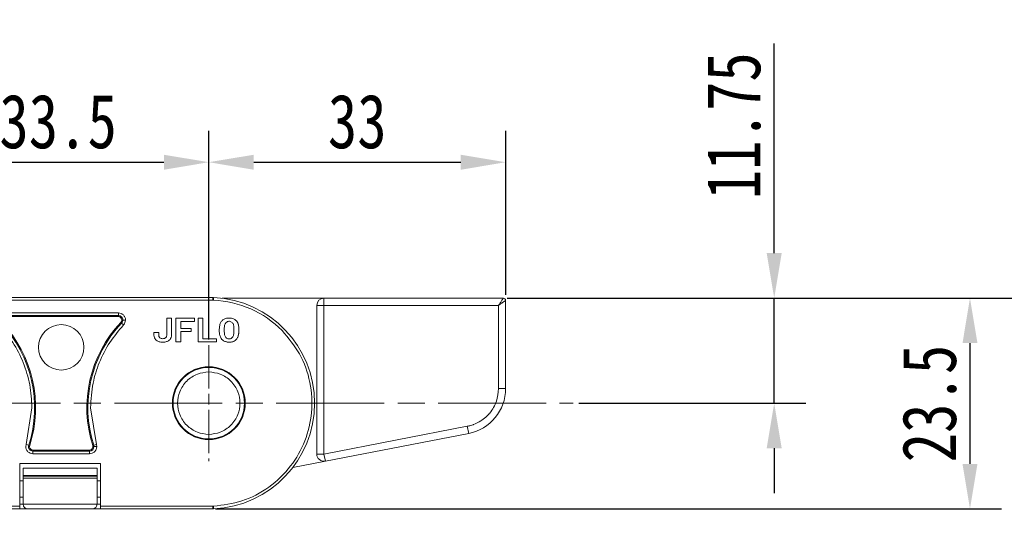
# Model space of a CAD drawing. Header units: millimetres. Extents: x 3045 to 3672, y -465 to -26.
# Tile 13 of 28: x 3317 to 3426, y -218 to -161. Entities that reach past the tile are written whole.
import ezdxf

# ---------------------------------------------------------------- set-up
doc = ezdxf.new("R2010")
doc.units = ezdxf.units.MM
doc.linetypes.add('ACAD_ISO08W100', pattern=[36, 24, -3, 6, -3])
doc.linetypes.add('CENTER', pattern=[0.6, 0.375, -0.075, 0.075, -0.075])
doc.layers.add('中心线', color=1, linetype='CENTER', lineweight=25)
doc.styles.get("Standard").update_dxf_attribs({"font": '仿宋_GB2312.ttf', "width": 0.8})
doc.dimstyles.new('副本 ISO-25.1', dxfattribs={"dimtxt": 6, "dimasz": 5, "dimexe": 3.5, "dimexo": 0.625, "dimgap": 1.5, "dimtad": 1, "dimdsep": 46, "dimtxsty": 'Standard', "dimcen": 2.5, "dimadec": 0, "dimazin": 0, "dimtfac": 1, "dimtmove": 0, "dimatfit": 3, "dimfxl": 0, "dimarcsym": 0})

# ---------------------------------------------------------------- blocks, each defined once
blk = doc.blocks.new('*D251')
at = {"color": 0, "lineweight": -2}
for p, q in [((3304.41, -196.14), (3304.41, -172.94)), ((3337.91, -196.14), (3337.91, -172.94)), ((3309.41, -176.44), (3332.91, -176.44))]:
    blk.add_line(p, q, dxfattribs=at)
at = {"color": 0, "lineweight": 9}
for points in [[(3309.41, -175.61), (3309.41, -177.28), (3304.41, -176.44)], [(3332.91, -175.61), (3332.91, -177.28), (3337.91, -176.44)]]:
    blk.add_solid(points, dxfattribs=at)
at = {"layer": 'Defpoints', "color": 0, "lineweight": 9}
for p in [(3337.91, -176.44), (3304.41, -196.77), (3337.91, -196.77)]:
    blk.add_point(p, dxfattribs=at)
at = {"color": 0, "lineweight": 9, "insert": (3321.16, -171.94), "char_height": 6, "attachment_point": 5}
blk.add_mtext('33.5', dxfattribs=at)
blk = doc.blocks.new('*D252')
at = {"color": 0, "lineweight": -2}
for p, q in [((3337.91, -196.14), (3337.91, -172.94)), ((3370.91, -191.17), (3370.91, -172.94)), ((3342.91, -176.44), (3365.91, -176.44))]:
    blk.add_line(p, q, dxfattribs=at)
at = {"color": 0, "lineweight": 9}
for points in [[(3342.91, -175.61), (3342.91, -177.28), (3337.91, -176.44)], [(3365.91, -175.61), (3365.91, -177.28), (3370.91, -176.44)]]:
    blk.add_solid(points, dxfattribs=at)
at = {"layer": 'Defpoints', "color": 0, "lineweight": 9}
for p in [(3370.91, -176.44), (3370.91, -191.8), (3337.91, -196.77)]:
    blk.add_point(p, dxfattribs=at)
at = {"color": 0, "lineweight": 9, "insert": (3354.41, -171.94), "char_height": 6, "attachment_point": 5}
blk.add_mtext('33', dxfattribs=at)
blk = doc.blocks.new('*D253')
at = {"color": 0, "lineweight": -2}
for p, q in [((3371.07, -191.54), (3426.02, -191.54)), ((3422.52, -196.54), (3422.52, -209.96)), ((3338.64, -214.96), (3426.02, -214.96))]:
    blk.add_line(p, q, dxfattribs=at)
at = {"color": 0, "lineweight": 9}
for points in [[(3421.69, -196.54), (3423.35, -196.54), (3422.52, -191.54)], [(3421.69, -209.96), (3423.35, -209.96), (3422.52, -214.96)]]:
    blk.add_solid(points, dxfattribs=at)
at = {"layer": 'Defpoints', "color": 0, "lineweight": 9}
for p in [(3370.44, -191.54), (3338.01, -214.96), (3422.52, -214.96)]:
    blk.add_point(p, dxfattribs=at)
at = {"color": 0, "lineweight": 9, "insert": (3418.02, -203.25), "char_height": 6, "attachment_point": 5, "rotation": 90}
blk.add_mtext('23.5', dxfattribs=at)
blk = doc.blocks.new('*D254')
at = {"color": 0, "lineweight": -2}
for p, q in [((3400.76, -186.54), (3400.76, -163.24)), ((3379.05, -191.54), (3404.26, -191.54)), ((3400.76, -203.21), (3400.76, -191.54)), ((3379.05, -203.21), (3404.26, -203.21)), ((3400.76, -208.21), (3400.76, -213.21))]:
    blk.add_line(p, q, dxfattribs=at)
at = {"color": 0, "lineweight": 9}
for points in [[(3399.92, -186.54), (3401.59, -186.54), (3400.76, -191.54)], [(3399.92, -208.21), (3401.59, -208.21), (3400.76, -203.21)]]:
    blk.add_solid(points, dxfattribs=at)
at = {"layer": 'Defpoints', "color": 0, "lineweight": 9}
for p in [(3378.43, -191.54), (3400.76, -191.54), (3378.43, -203.21)]:
    blk.add_point(p, dxfattribs=at)
at = {"color": 0, "lineweight": 9, "insert": (3396.26, -172.39), "char_height": 6, "attachment_point": 5, "rotation": 90}
blk.add_mtext('11.75', dxfattribs=at)
blk = doc.blocks.new('*D255')
at = {"color": 0, "lineweight": -2}
for p, q in [((3372.92, -191.54), (3646.07, -191.54)), ((3642.57, -196.54), (3642.57, -265.37)), ((3599.27, -270.37), (3646.07, -270.37))]:
    blk.add_line(p, q, dxfattribs=at)
at = {"color": 0, "lineweight": 9}
for points in [[(3641.74, -196.54), (3643.4, -196.54), (3642.57, -191.54)], [(3641.74, -265.37), (3643.4, -265.37), (3642.57, -270.37)]]:
    blk.add_solid(points, dxfattribs=at)
at = {"layer": 'Defpoints', "color": 0, "lineweight": 9}
for p in [(3372.3, -191.54), (3598.64, -270.37), (3642.57, -270.37)]:
    blk.add_point(p, dxfattribs=at)
at = {"color": 0, "lineweight": 9, "insert": (3638.07, -230.96), "char_height": 6, "attachment_point": 5, "rotation": 90}
blk.add_mtext('2R+23.5', dxfattribs=at)

msp = doc.modelspace()

# ---------------------------------------------------------------- linework, layer by layer
at = {"color": 7, "linetype": 'Continuous', "lineweight": 15}
for p, q in [((3338.346, -191.457), (3310.205, -191.457)), ((3338.352, -191.478), (3338.346, -191.457)), ((3338.352, -191.457), (3338.346, -191.457)), ((3338.352, -191.76), (3338.352, -191.478)), ((3338.364, -191.457), (3338.44, -191.461)), ((3310.205, -191.76), (3338.352, -191.76)), ((3338.352, -191.76), (3338.426, -191.76)), ((3339.407, -191.545), (3350.712, -191.545)), ((3349.912, -192.345), (3350.712, -192.345)), ((3349.912, -192.345), (3349.912, -208.867)), ((3350.712, -191.545), (3350.712, -192.345)), ((3350.712, -191.545), (3370.655, -191.545)), ((3350.712, -192.345), (3370.106, -192.345)), ((3350.712, -208.867), (3350.712, -192.345)), ((3370.106, -192.345), (3370.106, -201.584)), ((3370.906, -191.796), (3370.906, -201.584)), ((3315.157, -193.178), (3327.854, -193.178)), ((3315.157, -193.481), (3327.854, -193.481)), ((3315.157, -193.593), (3327.854, -193.593)), ((3327.854, -193.178), (3327.854, -193.481)), ((3327.854, -193.593), (3327.854, -193.481)), ((3328.21, -194.307), (3328.129, -194.23)), ((3328.43, -194.515), (3328.21, -194.307)), ((3333.771, -193.781), (3333.24, -193.781)), ((3334.249, -193.781), (3334.249, -196.408)), ((3336.323, -193.781), (3334.249, -193.781)), ((3336.323, -194.142), (3334.781, -194.142)), ((3334.781, -194.142), (3334.781, -194.899)), ((3336.323, -193.781), (3336.323, -194.142)), ((3336.707, -193.781), (3336.707, -196.408)), ((3337.238, -193.781), (3336.707, -193.781)), ((3337.238, -196.047), (3337.238, -193.781)), ((3332.342, -195.346), (3331.81, -195.346)), ((3334.781, -194.899), (3335.947, -194.899)), ((3334.781, -195.26), (3335.947, -195.26)), ((3334.781, -196.408), (3334.781, -195.26)), ((3335.947, -194.899), (3335.947, -195.26)), ((3334.249, -196.408), (3334.781, -196.408)), ((3336.707, -196.408), (3338.762, -196.408)), ((3338.762, -196.047), (3337.238, -196.047)), ((3338.762, -196.408), (3338.762, -196.047)), ((3370.106, -201.584), (3370.906, -201.584)), ((3317.602, -207.796), (3318.241, -203.71)), ((3324.77, -203.71), (3325.41, -207.796)), ((3366.646, -205.779), (3350.712, -208.867)), ((3366.799, -206.564), (3350.864, -209.653)), ((3366.799, -206.564), (3366.646, -205.779)), ((3317.564, -208.038), (3317.602, -207.796)), ((3317.602, -207.796), (3317.89, -207.888)), ((3317.89, -207.888), (3317.997, -207.923)), ((3325.015, -207.923), (3325.121, -207.888)), ((3325.121, -207.888), (3325.41, -207.796)), ((3325.41, -207.796), (3325.448, -208.038)), ((3318.357, -208.416), (3318.357, -208.528)), ((3324.655, -208.416), (3318.357, -208.416)), ((3324.655, -208.528), (3318.357, -208.528)), ((3318.357, -208.831), (3318.357, -208.528)), ((3324.655, -208.831), (3318.357, -208.831)), ((3324.655, -208.528), (3324.655, -208.416)), ((3324.655, -208.831), (3324.655, -208.528)), ((3349.912, -208.867), (3350.712, -208.867)), ((3350.712, -208.867), (3350.864, -209.653)), ((3316.91, -214.653), (3316.91, -209.905)), ((3316.91, -209.905), (3325.851, -209.905)), ((3325.851, -209.905), (3325.851, -214.653)), ((3347.245, -210.354), (3350.864, -209.653)), ((3325.481, -210.439), (3317.281, -210.439)), ((3317.281, -210.439), (3317.281, -211.238)), ((3317.281, -211.238), (3325.481, -211.238)), ((3317.281, -211.3), (3317.281, -211.238)), ((3325.481, -211.238), (3325.481, -210.439)), ((3325.481, -211.238), (3325.481, -211.3)), ((3317.281, -211.825), (3316.91, -211.825)), ((3325.481, -211.3), (3317.281, -211.3)), ((3317.281, -211.55), (3317.281, -211.3)), ((3317.281, -211.55), (3325.481, -211.55)), ((3317.281, -214.439), (3317.281, -211.55)), ((3325.481, -211.55), (3325.481, -211.3)), ((3325.481, -211.55), (3325.481, -214.439)), ((3325.851, -211.825), (3325.481, -211.825)), ((3316.91, -213.643), (3317.281, -213.643)), ((3317.281, -214.439), (3316.91, -214.439)), ((3325.481, -214.439), (3317.281, -214.439)), ((3325.481, -213.643), (3325.851, -213.643)), ((3325.851, -214.439), (3325.481, -214.439)), ((3314.059, -214.653), (3316.91, -214.653)), ((3314.059, -214.957), (3316.91, -214.957)), ((3316.91, -214.957), (3316.91, -214.653)), ((3316.91, -214.939), (3317.781, -214.939)), ((3317.781, -214.939), (3324.981, -214.939)), ((3324.981, -214.939), (3325.851, -214.939)), ((3325.851, -214.653), (3338.352, -214.653)), ((3325.851, -214.653), (3325.851, -214.957)), ((3325.851, -214.957), (3338.355, -214.957)), ((3338.352, -214.653), (3338.426, -214.653)), ((3338.352, -214.653), (3338.352, -214.935)), ((3338.44, -214.953), (3338.355, -214.956))]:
    msp.add_line(p, q, dxfattribs=at)
for centre, radius in [((3321.506, -197.002), 2.526), ((3337.908, -203.207), 4.05), ((3337.908, -203.207), 3.968)]:
    msp.add_circle(centre, radius, dxfattribs=at)
for centre, radius, start, end in [((3338.391, -191.484), 0.039, 138.95346, 171.9603), ((3337.908, -203.207), 11.758, 272.59128, 87.40872), ((3337.908, -203.207), 11.458, 44.65735, 87.40885), ((3350.712, -192.345), 0.8, 90, 180), ((3370.655, -191.796), 0.251, 0, 90), ((3327.854, -193.971), 0.49, 359.99995, 90), ((3327.854, -193.971), 0.378, 316.59098, 90), ((3304.862, -203.71), 13.682, 342.21702, 43.40902), ((3304.862, -203.71), 13.794, 342.21702, 43.40902), ((3338.15, -203.71), 13.794, 136.59098, 197.78298), ((3338.15, -203.71), 13.682, 136.59098, 197.78298), ((3327.854, -193.971), 0.49, 316.59098, 359.99995), ((3365.833, -201.584), 5.073, 280.96912, 0), ((3318.357, -208.038), 0.49, 162.21702, 270), ((3318.357, -208.038), 0.378, 162.21702, 270), ((3324.655, -208.038), 0.378, 270, 17.78298), ((3324.655, -208.038), 0.49, 359.99999, 17.78298), ((3324.655, -208.038), 0.49, 270, 359.99999), ((3350.712, -208.867), 0.8, 180, 280.96912), ((3317.781, -214.439), 0.5, 180, 270), ((3324.981, -214.439), 0.5, 270, 360)]:
    msp.add_arc(centre, radius, start, end, dxfattribs=at)
for points, knots in [([(3338.426, -191.76), (3338.419, -191.731), (3338.404, -191.671), (3338.382, -191.59), (3338.363, -191.52), (3338.356, -191.493), (3338.352, -191.478)], [0, 0, 0, 0, 0.2446945, 0.4999669, 0.74569, 1, 1, 1, 1]), ([(3338.426, -191.76), (3338.428, -191.723), (3338.431, -191.665), (3338.434, -191.595), (3338.436, -191.547), (3338.438, -191.508), (3338.439, -191.471), (3338.44, -191.465), (3338.44, -191.461)], [0, 0, 0, 0, 0.2394117, 0.36830403, 0.49994081, 0.63158625, 0.76050349, 1, 1, 1, 1]), ([(3370.106, -192.345), (3370.175, -192.245), (3370.314, -192.042), (3370.47, -191.814), (3370.566, -191.674), (3370.617, -191.599), (3370.649, -191.553), (3370.653, -191.547), (3370.655, -191.545)], [0, 0, 0, 0, 0.2603852, 0.5298026, 0.6578277, 0.7779069, 0.8914206, 1, 1, 1, 1]), ([(3370.106, -192.345), (3370.21, -192.273), (3370.413, -192.134), (3370.639, -191.978), (3370.777, -191.885), (3370.852, -191.834), (3370.898, -191.802), (3370.903, -191.798), (3370.906, -191.796)], [0, 0, 0, 0, 0.2710836, 0.5298119, 0.6578457, 0.7779266, 0.8914344, 1, 1, 1, 1]), ([(3327.854, -193.178), (3327.958, -193.19), (3328.166, -193.213), (3328.431, -193.397), (3328.576, -193.617), (3328.639, -193.816), (3328.644, -193.919), (3328.647, -193.971)], [0, 0, 0, 0, 0.2490071, 0.5005195, 0.7501587, 0.8759204, 1, 1, 1, 1]), ([(3318.241, -203.71), (3318.194, -202.855), (3318.1, -201.144), (3317.341, -198.692), (3316.201, -196.422), (3315.119, -195.148), (3314.581, -194.515)], [0, 0, 0, 0, 0.2528522, 0.5061559, 0.7548526, 1, 1, 1, 1]), ([(3328.43, -194.515), (3327.894, -195.145), (3326.806, -196.426), (3325.697, -198.64), (3324.924, -201.088), (3324.824, -202.791), (3324.77, -203.71)], [0, 0, 0, 0, 0.2442539, 0.4966208, 0.7281566, 1, 1, 1, 1]), ([(3328.647, -193.971), (3328.606, -193.971), (3328.519, -193.971), (3328.419, -193.971), (3328.359, -193.971), (3328.349, -193.971), (3328.344, -193.971)], [0, 0, 0, 0, 0.2708724, 0.5622222, 0.789066, 1, 1, 1, 1]), ([(3328.647, -193.971), (3328.637, -194.072), (3328.617, -194.275), (3328.492, -194.436), (3328.43, -194.515)], [0, 0, 0, 0, 0.5025241, 1, 1, 1, 1]), ([(3331.81, -195.346), (3331.808, -195.447), (3331.803, -195.65), (3331.853, -195.927), (3331.982, -196.146), (3332.189, -196.309), (3332.512, -196.436), (3332.909, -196.451), (3333.27, -196.372), (3333.518, -196.224), (3333.68, -196.024), (3333.756, -195.79), (3333.775, -195.55), (3333.769, -195.251), (3333.773, -194.66), (3333.772, -194.145), (3333.771, -193.781)], [0, 0, 0, 0, 0.0609658, 0.1225554, 0.1669432, 0.2113739, 0.2788702, 0.3732011, 0.4466314, 0.4991848, 0.5440103, 0.5992543, 0.6439555, 0.6892613, 0.7798958, 1, 1, 1, 1]), ([(3333.24, -193.781), (3333.24, -193.882), (3333.24, -194.387), (3333.229, -195.004), (3333.247, -195.571), (3333.218, -195.773), (3333.172, -195.889), (3333.089, -195.973), (3332.955, -196.034), (3332.789, -196.053), (3332.607, -196.036), (3332.515, -195.976), (3332.469, -195.946)], [0, 0, 0, 0, 0.1051595, 0.5257977, 0.6429535, 0.6943799, 0.7367469, 0.7706735, 0.8147589, 0.8869484, 0.9433216, 1, 1, 1, 1]), ([(3340.972, -194.062), (3340.896, -193.994), (3340.743, -193.856), (3340.386, -193.746), (3339.999, -193.739), (3339.613, -193.849), (3339.336, -194.059), (3339.183, -194.326), (3339.11, -194.586), (3339.071, -194.873), (3339.065, -195.208), (3339.102, -195.579), (3339.195, -195.899), (3339.318, -196.058), (3339.364, -196.119)], [0, 0, 0, 0, 0.0771182, 0.1540637, 0.2775921, 0.3659153, 0.4548035, 0.5331425, 0.5953066, 0.659002, 0.7527697, 0.8481925, 0.9423373, 1, 1, 1, 1]), ([(3339.364, -196.119), (3339.441, -196.188), (3339.595, -196.326), (3339.949, -196.441), (3340.33, -196.451), (3340.708, -196.347), (3340.978, -196.144), (3341.133, -195.886), (3341.209, -195.632), (3341.253, -195.345), (3341.264, -195.004), (3341.231, -194.623), (3341.144, -194.292), (3341.02, -194.127), (3340.972, -194.062)], [0, 0, 0, 0, 0.0777255, 0.155352, 0.2765945, 0.3622698, 0.4485218, 0.5255911, 0.5864532, 0.6488305, 0.7458294, 0.8445582, 0.9391331, 1, 1, 1, 1]), ([(3340.972, -194.062), (3341.026, -194.136), (3341.168, -194.332), (3341.28, -194.898), (3341.275, -195.494), (3341.078, -196.012), (3340.857, -196.252), (3340.545, -196.409), (3340.168, -196.455), (3339.783, -196.405), (3339.511, -196.264), (3339.4, -196.154), (3339.364, -196.119)], [0, 0, 0, 0, 0.0689249, 0.1818345, 0.4295885, 0.5127168, 0.5966995, 0.6710379, 0.7733921, 0.8809534, 0.9621751, 1, 1, 1, 1]), ([(3339.787, -194.292), (3339.764, -194.325), (3339.68, -194.443), (3339.615, -194.835), (3339.613, -195.295), (3339.673, -195.721), (3339.804, -195.922), (3339.939, -196.025), (3340.094, -196.079), (3340.255, -196.079), (3340.42, -196.02), (3340.503, -195.935), (3340.548, -195.888)], [0, 0, 0, 0, 0.0471359, 0.1705963, 0.4573331, 0.6006219, 0.668644, 0.7362067, 0.7984561, 0.860666, 0.9243023, 1, 1, 1, 1]), ([(3340.548, -195.888), (3340.571, -195.853), (3340.659, -195.716), (3340.711, -195.308), (3340.713, -194.842), (3340.65, -194.423), (3340.511, -194.241), (3340.374, -194.145), (3340.213, -194.104), (3340.046, -194.119), (3339.899, -194.184), (3339.823, -194.257), (3339.787, -194.292)], [0, 0, 0, 0, 0.049968, 0.1930181, 0.4754036, 0.6170147, 0.6806207, 0.7437375, 0.8129796, 0.8743226, 0.9410593, 1, 1, 1, 1]), ([(3332.469, -195.946), (3332.45, -195.929), (3332.403, -195.885), (3332.351, -195.764), (3332.338, -195.577), (3332.34, -195.429), (3332.342, -195.346)], [0, 0, 0, 0, 0.120772, 0.2994165, 0.6037382, 1, 1, 1, 1]), ([(3338.426, -214.653), (3339.498, -214.516), (3341.688, -214.236), (3344.676, -212.646), (3347.093, -210.324), (3348.72, -207.439), (3349.484, -204.215), (3349.286, -200.869), (3348.171, -197.674), (3346.753, -195.982), (3346.059, -195.153)], [0, 0, 0, 0, 0.1223695, 0.25, 0.3776305, 0.5, 0.6223695, 0.75, 0.8776305, 1, 1, 1, 1]), ([(3337.908, -206.672), (3337.473, -206.626), (3336.8, -206.554), (3335.992, -206.122), (3335.441, -205.675), (3334.99, -205.123), (3334.573, -204.316), (3334.359, -203.207), (3334.573, -202.098), (3334.99, -201.291), (3335.441, -200.739), (3335.992, -200.291), (3336.8, -199.86), (3337.473, -199.788), (3337.908, -199.741)], [0, 0, 0, 0, 0.1197215, 0.184836, 0.25, 0.3151146, 0.3802785, 0.5, 0.6197215, 0.684836, 0.75, 0.8151146, 0.8802785, 1, 1, 1, 1]), ([(3337.908, -199.741), (3338.344, -199.788), (3339.017, -199.86), (3339.825, -200.291), (3340.375, -200.739), (3340.826, -201.29), (3341.244, -202.098), (3341.458, -203.207), (3341.244, -204.315), (3340.826, -205.123), (3340.376, -205.674), (3339.825, -206.122), (3339.017, -206.554), (3338.344, -206.626), (3337.908, -206.672)], [0, 0, 0, 0, 0.1197215, 0.184836, 0.25, 0.3151146, 0.3802785, 0.5, 0.6197215, 0.684836, 0.75, 0.8151146, 0.8802785, 1, 1, 1, 1]), ([(3370.106, -201.584), (3370.06, -202.06), (3369.966, -203.041), (3369.45, -203.916), (3369.122, -204.312), (3369.1, -204.339), (3368.774, -204.722), (3368.197, -205.199), (3367.545, -205.507), (3367.211, -205.631), (3366.984, -205.705), (3366.763, -205.754), (3366.646, -205.779)], [0, 0, 0, 0, 0.2421182, 0.49938137, 0.5000438, 0.50474526, 0.51734687, 0.75690963, 0.87837707, 0.88453728, 0.93897109, 1, 1, 1, 1]), ([(3318.357, -208.831), (3318.253, -208.819), (3318.051, -208.796), (3317.827, -208.644), (3317.688, -208.476), (3317.589, -208.284), (3317.573, -208.131), (3317.564, -208.038)], [0, 0, 0, 0, 0.2494712, 0.4859232, 0.6313242, 0.7763613, 1, 1, 1, 1]), ([(3325.448, -208.038), (3325.436, -208.142), (3325.412, -208.35), (3325.228, -208.612), (3324.966, -208.795), (3324.758, -208.819), (3324.655, -208.831)], [0, 0, 0, 0, 0.2501772, 0.5005206, 0.7506282, 1, 1, 1, 1]), ([(3325.448, -208.038), (3325.406, -208.038), (3325.32, -208.038), (3325.22, -208.038), (3325.159, -208.038), (3325.15, -208.038), (3325.145, -208.038)], [0, 0, 0, 0, 0.2708965, 0.5622441, 0.789076, 1, 1, 1, 1]), ([(3338.352, -214.935), (3338.355, -214.925), (3338.36, -214.907), (3338.373, -214.858), (3338.388, -214.799), (3338.408, -214.726), (3338.42, -214.677), (3338.426, -214.653)], [0, 0, 0, 0, 0.2009574, 0.3493582, 0.5907169, 0.8011555, 1, 1, 1, 1]), ([(3338.355, -214.957), (3338.356, -214.956), (3338.358, -214.954), (3338.354, -214.942), (3338.352, -214.935)], [0, 0, 0, 0, 0.4175448, 1, 1, 1, 1])]:
    msp.add_open_spline(points, degree=3, knots=knots, dxfattribs=at)
msp.add_open_spline([(3338.426, -214.653), (3338.428, -214.693), (3338.432, -214.771), (3338.436, -214.87), (3338.439, -214.939), (3338.44, -214.948), (3338.44, -214.953)], degree=3, dxfattribs=at)
at = {"layer": '中心线', "linetype": 'ACAD_ISO08W100', "lineweight": 13, "ltscale": 0.2}
msp.add_line((3337.908, -196.766), (3337.908, -209.648), dxfattribs=at)
at = {"layer": '中心线', "linetype": 'ACAD_ISO08W100', "lineweight": 13, "ltscale": 0.5}
msp.add_line((3237.408, -203.207), (3378.429, -203.207), dxfattribs=at)

# ---------------------------------------------------------------- dimensions: what is measured, and where the dimension line sits
at = {"color": 5, "lineweight": 9}
for base, p1, p2, text, picture, middle in [((3400.755, -191.545), (3378.429, -203.207), (3378.429, -191.545), '11.75', '*D254', (3396.255, -172.39)), ((3422.519, -214.957), (3370.443, -191.545), (3338.014, -214.957), '23.5', '*D253', (3418.019, -203.251)), ((3642.571, -270.368), (3372.296, -191.545), (3598.643, -270.368), '2R+23.5', '*D255', (3638.071, -230.956))]:
    dim = msp.add_linear_dim(base=base, p1=p1, p2=p2, angle=90, text=text, dimstyle='副本 ISO-25.1', dxfattribs=at)
    dim.commit()
    dim.dimension.update_dxf_attribs({"geometry": picture, "text_midpoint": middle})
for base, p1, p2, picture, middle in [((3337.908, -176.444), (3304.408, -196.766), (3337.908, -196.766), '*D251', (3321.158, -171.944)), ((3370.906, -176.444), (3337.908, -196.766), (3370.906, -191.796), '*D252', (3354.407, -171.944))]:
    dim = msp.add_linear_dim(base=base, p1=p1, p2=p2, dimstyle='副本 ISO-25.1', dxfattribs=at)
    dim.commit()
    dim.dimension.update_dxf_attribs({"geometry": picture, "text_midpoint": middle})

doc.saveas('drawing.dxf')
